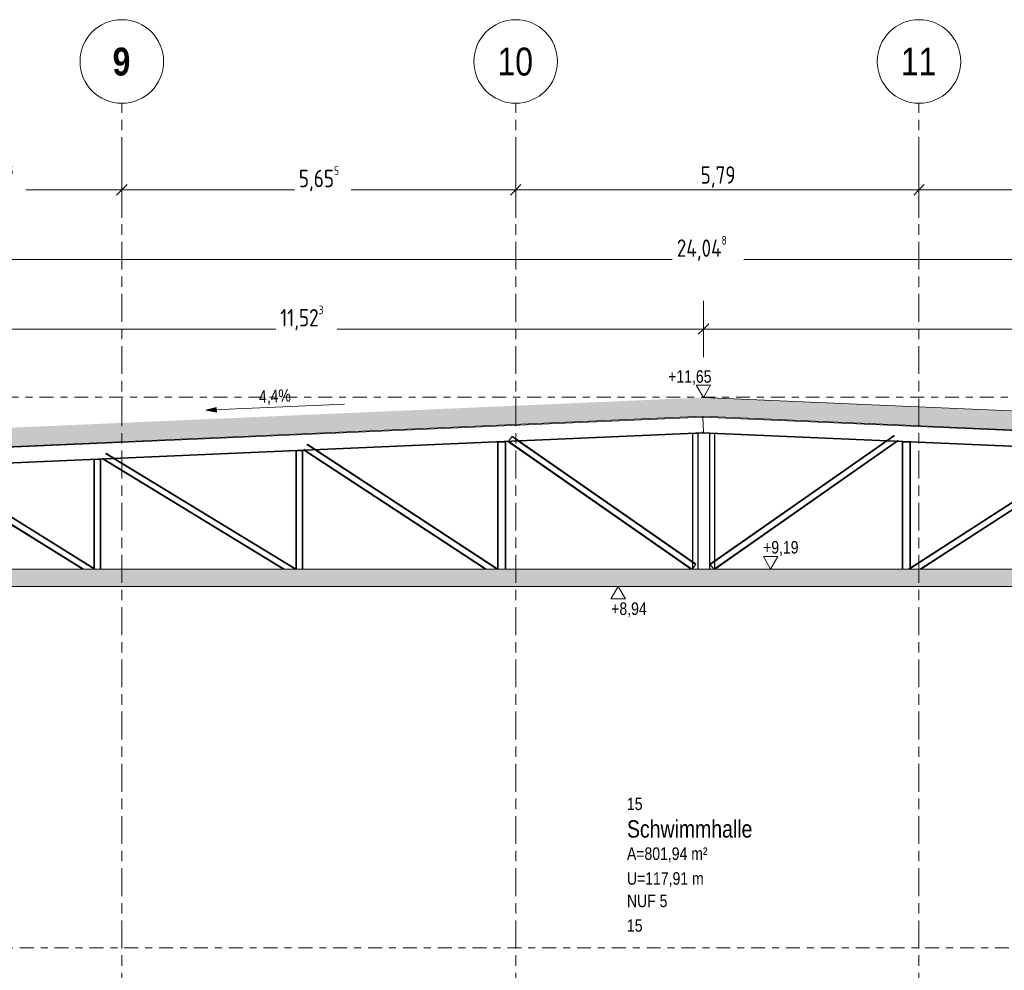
# Model space of a CAD drawing. Header units: metres. Extents: x -34 to 182, y -15 to 869.
# Tile 39 of 46: x 73 to 87, y 1 to 14. Entities that reach past the tile are written whole.
import ezdxf

# ---------------------------------------------------------------- set-up
doc = ezdxf.new("R2010")
doc.units = ezdxf.units.M
doc.linetypes.add('_Ebene_', pattern=[0.4, 0.2, -0.1, 0, -0.1])
doc.linetypes.add('_Rasterlinie_', pattern=[0.75, 0.4, -0.1, 0.15, -0.1])
for name, color, linetype, lineweight in [('A_Bem', 7, 'Continuous', 5), ('A_Bem-100', 7, 'Continuous', 5), ('A_Dach', 15, 'Continuous', 5), ('A_Ebenen', 130, 'Continuous', 5), ('A_Geschossdecken', 7, 'Continuous', 5), ('A_Geschossdecken_Schraffur', 7, 'Continuous', 5), ('A_Hoehenkoten', 124, 'Continuous', 5), ('A_Raster', 128, 'Continuous', 5), ('A_Raum-Txt', 16, 'Continuous', 5), ('A_Tragw', 142, 'Continuous', 5), ('A_Tragwerksstützen', 7, 'Continuous', 5), ('Neigungskoten', 130, 'Continuous', 5)]:
    doc.layers.add(name, color=color, linetype=linetype, lineweight=lineweight)
doc.styles.add('Arial', font='arial.ttf', dxfattribs={"width": 0.8, "height": 0.18})
doc.styles.add('Arial Narrow_B', font='txt', dxfattribs={"height": 0.4})
doc.styles.add('Arial_B', font='txt', dxfattribs={"width": 0.8, "height": 0.25})
doc.styles.add('ISOCPEUR_1', font='isocpeur.ttf', dxfattribs={"width": 0.8, "height": 0.25})
doc.dimstyles.new('BLB-Standard_2_5_Aussen_maskiert', dxfattribs={"dimscale": 0.3048, "dimtxt": 0.248995, "dimasz": 0.492126, "dimexe": 1.32874, "dimexo": 0.0625, "dimgap": 0.032808, "dimtad": 1, "dimrnd": 0.001, "dimzin": 0, "dimdsep": 46, "dimtxsty": 'ISOCPEUR_1', "dimblk1": 'OBLIQUE', "dimblk2": 'OBLIQUE', "dimsah": 1, "dimcen": 0.09, "dimdle": 0.164042, "dimazin": 0, "dimtfac": 1, "dimtdec": 4, "dimtix": 1, "dimtmove": 0, "dimatfit": 3, "dimfxl": 1.32874, "dimfxlon": 1, "dimtvp": 1, "dimtfill": 1, "dimtolj": 1, "dimtzin": 0, "dimarcsym": 2})

# ---------------------------------------------------------------- blocks, each defined once
blk = doc.blocks.new('M_W Shapes - IPE Träger 240 x 240-8069303-B2')
at = {"layer": 'A_Tragw', "color": 250, "lineweight": 9}
for p, q in [((11.199, 8.578), (22.721, 8.075)), ((11.189, 8.348), (11.189, 8.358)), ((11.189, 8.358), (22.717, 7.855)), ((11.189, 8.348), (22.716, 7.845)), ((22.721, 7.965), (22.717, 7.863)), ((22.717, 7.855), (22.716, 7.845)), ((22.716, 7.845), (22.717, 7.855))]:
    blk.add_line(p, q, dxfattribs=at)
for centre in [(11.19, 8.366), (22.717, 7.863)]:
    blk.add_ellipse(centre, major_axis=(0.00033, 0.00764), ratio=0.000398, start_param=3.142247, end_param=4.712389, dxfattribs=at)
blk = doc.blocks.new('M_W Shapes - IPE Träger 240 x 240-8069305-B2')
at = {"layer": 'A_Tragw', "color": 250, "lineweight": 9}
for p, q in [((-0.316, 8.075), (11.2, 8.578)), ((11.199, 8.588), (11.2, 8.578)), ((11.2, 8.57), (11.209, 8.366)), ((-0.316, 7.855), (11.209, 8.358)), ((-0.316, 7.845), (11.21, 8.348)), ((11.209, 8.358), (11.209, 8.358)), ((11.209, 8.358), (11.21, 8.348))]:
    blk.add_line(p, q, dxfattribs=at)
for centre, start_param, end_param in [((11.2, 8.57), 4.712412, 5.49781), ((11.209, 8.366), 3.141616, 4.712412)]:
    blk.add_ellipse(centre, major_axis=(-0.00033, 0.00764), ratio=0.000398, start_param=start_param, end_param=end_param, dxfattribs=at)
blk = doc.blocks.new('M_W Shapes - IPE Träger 100 x 100-8069340-B2')
at = {"layer": 'A_Tragw', "color": 250, "lineweight": 9}
for p, q in [((-0.057, 7.954), (-0.056, 7.956)), ((-0.056, 7.956), (-0.05, 7.965)), ((0.08, 7.872), (-0.056, 7.956)), ((0.098, 7.873), (-0.05, 7.965)), ((-0.103, 7.88), (-0.098, 7.888)), ((-0.08, 7.865), (-0.103, 7.88)), ((-0.098, 7.888), (-0.097, 7.89)), ((-0.098, 7.888), (-0.062, 7.866)), ((2.291, 6.395), (-0.065, 7.856)), ((-0.047, 7.857), (2.31, 6.395)), ((2.461, 6.395), (0.095, 7.863)), ((2.48, 6.395), (0.113, 7.864))]:
    blk.add_line(p, q, dxfattribs=at)
blk = doc.blocks.new('M_W Shapes - IPE Träger 100 x 100-8069333-B2')
at = {"layer": 'A_Tragw', "color": 250, "lineweight": 9}
for p, q in [((2.625, 8.051), (2.63, 8.06)), ((2.747, 7.989), (2.63, 8.06)), ((2.582, 7.982), (2.583, 7.983)), ((2.583, 7.983), (2.583, 7.983)), ((2.583, 7.983), (2.585, 7.982)), ((5.171, 6.395), (2.583, 7.972)), ((2.601, 7.972), (5.19, 6.395)), ((2.729, 7.988), (2.625, 8.051)), ((5.344, 6.395), (2.744, 7.979)), ((5.356, 6.399), (2.762, 7.979))]:
    blk.add_line(p, q, dxfattribs=at)
for centre, start_param, end_param in [((2.587, 7.99), 3.141799, 3.927197), ((2.621, 8.045), 5.497994, 6.283185)]:
    blk.add_ellipse(centre, major_axis=(0.00398, 0.00653), ratio=0.000339, start_param=start_param, end_param=end_param, dxfattribs=at)
blk = doc.blocks.new('M_W Shapes - IPE Träger 100 x 100-8069334-B2')
at = {"layer": 'A_Tragw', "color": 250, "lineweight": 9}
for p, q in [((5.471, 8.108), (5.473, 8.111)), ((5.473, 8.111), (5.473, 8.111)), ((5.473, 8.111), (5.478, 8.108)), ((8.075, 6.395), (5.475, 8.098)), ((5.493, 8.099), (8.094, 6.395)), ((5.517, 8.178), (5.522, 8.187)), ((5.615, 8.114), (5.517, 8.178)), ((5.632, 8.115), (5.522, 8.187)), ((8.24, 6.395), (5.629, 8.105)), ((8.258, 6.395), (5.647, 8.105))]:
    blk.add_line(p, q, dxfattribs=at)
for centre, start_param, end_param in [((5.477, 8.118), 3.14181, 4.712607), ((5.513, 8.172), 4.712607, 6.283185)]:
    blk.add_ellipse(centre, major_axis=(0.00419, 0.0064), ratio=0.000332, start_param=start_param, end_param=end_param, dxfattribs=at)
blk = doc.blocks.new('M_W Shapes - IPE Träger 100 x 100-8069295-B2')
at = {"layer": 'A_Tragw', "color": 250, "lineweight": 9}
for p, q in [((8.404, 8.223), (8.406, 8.226)), ((11.027, 6.395), (8.404, 8.223)), ((8.414, 8.237), (8.451, 8.29)), ((8.417, 8.226), (11.045, 6.395)), ((8.455, 8.297), (8.461, 8.305)), ((8.535, 8.241), (8.455, 8.297)), ((8.551, 8.242), (8.461, 8.305)), ((11.093, 6.459), (8.548, 8.232)), ((11.099, 6.467), (8.565, 8.233)), ((11.089, 6.452), (11.057, 6.406)), ((11.099, 6.467), (11.093, 6.459)), ((11.099, 6.467), (11.099, 6.467))]:
    blk.add_line(p, q, dxfattribs=at)
for centre, start_param, end_param in [((8.451, 8.29), 4.712616, 6.283185), ((11.052, 6.399), 3.948666, 4.189017), ((11.089, 6.452), 4.712616, 6.283185)]:
    blk.add_ellipse(centre, major_axis=(0.00437, 0.00628), ratio=0.000326, start_param=start_param, end_param=end_param, dxfattribs=at)
blk = doc.blocks.new('M_W Shapes - IPE Träger 100 x 100-8069346-B2')
at = {"layer": 'A_Tragw', "color": 250, "lineweight": 9}
for p, q in [((13.825, 8.233), (11.304, 6.467)), ((13.842, 8.232), (11.31, 6.459)), ((11.358, 6.395), (13.973, 8.227)), ((13.989, 8.226), (11.376, 6.395)), ((13.942, 8.315), (13.839, 8.243)), ((13.948, 8.307), (13.855, 8.242)), ((13.942, 8.315), (13.948, 8.307)), ((13.948, 8.307), (13.948, 8.307)), ((13.986, 8.236), (13.994, 8.241)), ((13.994, 8.241), (13.998, 8.236)), ((11.31, 6.459), (11.304, 6.467)), ((11.31, 6.459), (11.31, 6.459)), ((11.351, 6.399), (11.314, 6.452))]:
    blk.add_line(p, q, dxfattribs=at)
for centre, start_param, end_param in [((13.952, 8.3), 5.248111, 6.282957), ((13.989, 8.247), 3.141593, 4.175837), ((11.314, 6.452), 4.712161, 6.282957), ((11.351, 6.399), 3.926763, 4.712161)]:
    blk.add_ellipse(centre, major_axis=(-0.00439, 0.00627), ratio=0.000325, start_param=start_param, end_param=end_param, dxfattribs=at)
blk = doc.blocks.new('M_W Shapes - IPE Träger 100 x 100-8069347-B2')
at = {"layer": 'A_Tragw', "color": 250, "lineweight": 9}
for p, q in [((16.793, 8.103), (14.147, 6.395)), ((16.811, 8.103), (14.166, 6.395)), ((14.313, 6.395), (16.949, 8.097)), ((16.966, 8.096), (14.332, 6.395)), ((16.92, 8.185), (16.808, 8.113)), ((16.925, 8.176), (16.825, 8.112)), ((16.92, 8.185), (16.925, 8.176)), ((16.925, 8.176), (16.925, 8.176)), ((16.929, 8.17), (16.964, 8.116)), ((16.963, 8.106), (16.968, 8.109)), ((16.968, 8.109), (16.971, 8.106))]:
    blk.add_line(p, q, dxfattribs=at)
for centre, start_param, end_param in [((16.929, 8.17), 4.712174, 6.28297), ((16.964, 8.116), 3.141593, 4.712174)]:
    blk.add_ellipse(centre, major_axis=(-0.00415, 0.00643), ratio=0.000334, start_param=start_param, end_param=end_param, dxfattribs=at)
blk = doc.blocks.new('Höhenkoten - leer-6237472-B2')
at = {"layer": 'A_Hoehenkoten'}
for p, q in [((-23.599, -6.765), (-23.806, -6.765)), ((-23.702, -6.945), (-23.806, -6.765)), ((-23.702, -6.945), (-23.599, -6.765))]:
    blk.add_line(p, q, dxfattribs=at)
blk = doc.blocks.new('Raster - Raster-989695-B2')
at = {"layer": 'A_Raster', "lineweight": 9}
blk.add_circle((-28.608, 13.685), 0.6, dxfattribs=at)
blk = doc.blocks.new('DIMBLOCK135-B2')
at = {"layer": 'A_Bem-100'}
for p, q in [((71.248, 9.437), (71.248, 10.247)), ((82.772, 9.437), (82.772, 10.247)), ((71.248, 9.842), (82.772, 9.842)), ((71.248, 9.842), (71.248, 9.437)), ((82.772, 9.842), (82.772, 9.437))]:
    blk.add_line(p, q, dxfattribs=at)
at = {"layer": 'A_Bem-100', "lineweight": 9}
for p, q in [((71.248, 9.842), (71.323, 9.917)), ((82.772, 9.842), (82.847, 9.917)), ((71.248, 9.842), (71.173, 9.767)), ((82.772, 9.842), (82.697, 9.767))]:
    blk.add_line(p, q, dxfattribs=at)
at = {"layer": 'A_Bem-100', "color": 0, "insert": (76.696, 10.179), "char_height": 0.25, "width": 0.75291, "attachment_point": 1, "line_spacing_factor": 1.149209, "style": 'ISOCPEUR_1', "bg_fill": 3, "box_fill_scale": 1.25, "bg_fill_color": 256, "bg_fill_true_color": 13158600, "bg_fill_transparency": 0}
blk.add_mtext('11,52\\A2\\H0.5x;\\S3^  ;\\H2x;', dxfattribs=at)
blk = doc.blocks.new('_Oblique')
at = {"color": 0, "linetype": 'ByBlock', "lineweight": -2}
blk.add_line((-0.5, -0.5), (0.5, 0.5), dxfattribs=at)
blk = doc.blocks.new('DIMBLOCK136-B2')
at = {"layer": 'A_Bem-100'}
for p, q in [((82.772, 9.437), (82.772, 10.247)), ((94.286, 9.437), (94.286, 10.247)), ((82.772, 9.842), (94.286, 9.842)), ((82.772, 9.842), (82.772, 9.437)), ((94.286, 9.842), (94.286, 9.437))]:
    blk.add_line(p, q, dxfattribs=at)
at = {"layer": 'A_Bem-100', "lineweight": 9}
for p, q in [((82.772, 9.842), (82.847, 9.917)), ((94.286, 9.842), (94.361, 9.917)), ((82.772, 9.842), (82.697, 9.767)), ((94.286, 9.842), (94.211, 9.767))]:
    blk.add_line(p, q, dxfattribs=at)
at = {"layer": 'A_Bem-100', "color": 0, "insert": (88.228, 10.179), "char_height": 0.25, "width": 0.72303, "attachment_point": 1, "line_spacing_factor": 1.149209, "style": 'ISOCPEUR_1', "bg_fill": 3, "box_fill_scale": 1.25, "bg_fill_color": 256, "bg_fill_true_color": 13158600, "bg_fill_transparency": 0}
blk.add_mtext('11,51\\A2\\H0.5x;\\S4^  ;\\H2x;', dxfattribs=at)
blk = doc.blocks.new('DIMBLOCK138-B2')
at = {"layer": 'A_Bem-100'}
for p, q in [((70.738, 10.437), (70.738, 11.247)), ((94.786, 10.437), (94.786, 11.247)), ((70.688, 10.842), (94.836, 10.842)), ((70.738, 10.842), (70.738, 10.437)), ((94.786, 10.842), (94.786, 10.437))]:
    blk.add_line(p, q, dxfattribs=at)
at = {"layer": 'A_Bem-100', "lineweight": 9}
for p, q in [((70.738, 10.842), (70.813, 10.917)), ((94.786, 10.842), (94.861, 10.917)), ((70.738, 10.842), (70.663, 10.767)), ((94.786, 10.842), (94.711, 10.767))]:
    blk.add_line(p, q, dxfattribs=at)
at = {"layer": 'A_Bem-100', "color": 0, "insert": (82.389, 11.179), "char_height": 0.25, "width": 0.89632, "attachment_point": 1, "line_spacing_factor": 1.149209, "style": 'ISOCPEUR_1', "bg_fill": 3, "box_fill_scale": 1.25, "bg_fill_color": 256, "bg_fill_true_color": 13158600, "bg_fill_transparency": 0}
blk.add_mtext('24,04\\A2\\H0.5x;\\S8^  ;\\H2x;', dxfattribs=at)
blk = doc.blocks.new('DIMBLOCK178-B2')
at = {"layer": 'A_Bem-100'}
for p, q in [((70.746, 12.247), (70.746, 11.437)), ((70.746, 11.842), (70.746, 12.247)), ((74.421, 12.247), (74.421, 11.437)), ((74.421, 11.842), (74.421, 12.247)), ((70.746, 11.842), (74.421, 11.842))]:
    blk.add_line(p, q, dxfattribs=at)
at = {"layer": 'A_Bem-100', "lineweight": 9}
for p, q in [((70.746, 11.842), (70.821, 11.917)), ((74.421, 11.842), (74.496, 11.917)), ((70.746, 11.842), (70.671, 11.767)), ((74.421, 11.842), (74.346, 11.767))]:
    blk.add_line(p, q, dxfattribs=at)
at = {"layer": 'A_Bem-100', "color": 0, "insert": (72.298, 12.179), "char_height": 0.25, "width": 0.68419, "attachment_point": 1, "line_spacing_factor": 1.149209, "style": 'ISOCPEUR_1', "bg_fill": 3, "box_fill_scale": 1.25, "bg_fill_color": 256, "bg_fill_true_color": 13158600, "bg_fill_transparency": 0}
blk.add_mtext('3,67\\A2\\H0.5x;\\S5^  ;\\H2x;', dxfattribs=at)
blk = doc.blocks.new('DIMBLOCK179-B2')
at = {"layer": 'A_Bem-100'}
for p, q in [((74.421, 12.247), (74.421, 11.437)), ((74.421, 11.842), (74.421, 12.247)), ((80.076, 12.247), (80.076, 11.437)), ((80.076, 11.842), (80.076, 12.247)), ((74.421, 11.842), (80.076, 11.842))]:
    blk.add_line(p, q, dxfattribs=at)
at = {"layer": 'A_Bem-100', "lineweight": 9}
for p, q in [((74.421, 11.842), (74.496, 11.917)), ((80.076, 11.842), (80.151, 11.917)), ((74.421, 11.842), (74.346, 11.767)), ((80.076, 11.842), (80.001, 11.767))]:
    blk.add_line(p, q, dxfattribs=at)
at = {"layer": 'A_Bem-100', "color": 0, "insert": (76.963, 12.179), "char_height": 0.25, "width": 0.68419, "attachment_point": 1, "line_spacing_factor": 1.149209, "style": 'ISOCPEUR_1', "bg_fill": 3, "box_fill_scale": 1.25, "bg_fill_color": 256, "bg_fill_true_color": 13158600, "bg_fill_transparency": 0}
blk.add_mtext('5,65\\A2\\H0.5x;\\S5^  ;\\H2x;', dxfattribs=at)
blk = doc.blocks.new('DIMBLOCK180-B2')
at = {"layer": 'A_Bem-100'}
for p, q in [((80.076, 12.247), (80.076, 11.437)), ((80.076, 11.842), (80.076, 12.247)), ((85.866, 12.247), (85.866, 11.437)), ((85.866, 11.842), (85.866, 12.247)), ((80.076, 11.842), (85.866, 11.842))]:
    blk.add_line(p, q, dxfattribs=at)
at = {"layer": 'A_Bem-100', "lineweight": 9}
for p, q in [((80.076, 11.842), (80.151, 11.917)), ((85.866, 11.842), (85.941, 11.917)), ((80.076, 11.842), (80.001, 11.767)), ((85.866, 11.842), (85.791, 11.767))]:
    blk.add_line(p, q, dxfattribs=at)
at = {"layer": 'A_Bem-100', "color": 0, "insert": (82.731, 12.179), "char_height": 0.25, "width": 0.57664, "attachment_point": 1, "line_spacing_factor": 1.149209, "style": 'ISOCPEUR_1', "bg_fill": 3, "box_fill_scale": 1.25, "bg_fill_color": 256, "bg_fill_true_color": 13158600, "bg_fill_transparency": 0}
blk.add_mtext('5,79', dxfattribs=at)
blk = doc.blocks.new('DIMBLOCK181-B2')
at = {"layer": 'A_Bem-100'}
for p, q in [((85.866, 12.247), (85.866, 11.437)), ((85.866, 11.842), (85.866, 12.247)), ((91.656, 12.247), (91.656, 11.437)), ((91.656, 11.842), (91.656, 12.247)), ((85.866, 11.842), (91.656, 11.842))]:
    blk.add_line(p, q, dxfattribs=at)
at = {"layer": 'A_Bem-100', "lineweight": 9}
for p, q in [((85.866, 11.842), (85.941, 11.917)), ((91.656, 11.842), (91.731, 11.917)), ((85.866, 11.842), (85.791, 11.767)), ((91.656, 11.842), (91.581, 11.767))]:
    blk.add_line(p, q, dxfattribs=at)
at = {"layer": 'A_Bem-100', "color": 0, "insert": (88.521, 12.179), "char_height": 0.25, "width": 0.57664, "attachment_point": 1, "line_spacing_factor": 1.149209, "style": 'ISOCPEUR_1', "bg_fill": 3, "box_fill_scale": 1.25, "bg_fill_color": 256, "bg_fill_true_color": 13158600, "bg_fill_transparency": 0}
blk.add_mtext('5,79', dxfattribs=at)

msp = doc.modelspace()

# ---------------------------------------------------------------- hatches: boundary and pattern name
at = {"layer": 'A_Dach', "lineweight": 9}
msp.add_hatch(color=253, dxfattribs=at).paths.add_polyline_path([(71.2412, 8.0849), (82.7636, 8.588), (94.286, 8.0849), (94.286, 8.3552), (82.7636, 8.8582), (71.2412, 8.3552)], flags=0)
at = {"layer": 'A_Geschossdecken_Schraffur', "lineweight": 9}
msp.add_hatch(color=253, dxfattribs=at).paths.add_polyline_path([(71.2412, 6.1449), (94.286, 6.1449), (94.286, 6.3949), (71.2412, 6.3949)], flags=0)
at = {"layer": 'Neigungskoten'}
msp.add_hatch(color=256, dxfattribs=at).paths.add_polyline_path([(75.627, 8.6748), (75.7783, 8.6481), (75.7754, 8.7145)], flags=0)

# ---------------------------------------------------------------- linework, layer by layer
at = {"layer": 'A_Dach', "color": 250, "lineweight": 9}
for p, q in [((94.286, 8.3552), (82.7636, 8.8582)), ((71.2412, 8.0849), (82.7636, 8.588)), ((82.7636, 8.588), (94.286, 8.0849))]:
    msp.add_line(p, q, dxfattribs=at)
at = {"layer": 'A_Ebenen', "color": 170, "linetype": '_Ebene_', "lineweight": 9}
for p, q in [((38.7395, 8.865), (98.1569, 8.865)), ((38.7395, 6.3949), (98.1569, 6.3949)), ((38.7395, 6.1449), (98.1569, 6.1449)), ((98.1569, 0.9549), (38.7395, 0.9549))]:
    msp.add_line(p, q, dxfattribs=at)
at = {"layer": 'A_Geschossdecken', "color": 250, "lineweight": 9}
for p, q in [((94.286, 6.3949), (71.2412, 6.3949)), ((71.2395, 6.1449), (94.286, 6.1449))]:
    msp.add_line(p, q, dxfattribs=at)
at = {"layer": 'A_Raster', "linetype": '_Rasterlinie_', "lineweight": 9}
for p, q in [((80.076, -13.3036), (80.076, 13.0853)), ((85.866, -13.3036), (85.866, 13.0853))]:
    msp.add_line(p, q, dxfattribs=at)
at = {"layer": 'A_Tragwerksstützen', "color": 250, "lineweight": 9}
for p, q in [((82.6151, 8.3413), (82.6151, 6.5006)), ((82.6201, 8.3413), (82.6152, 8.3413)), ((82.6201, 8.3413), (82.6201, 6.4971)), ((82.6201, 8.3413), (82.6201, 8.3413)), ((82.6301, 8.3413), (82.6201, 8.3413)), ((82.6801, 8.3413), (82.6301, 8.3413)), ((82.6901, 8.3413), (82.6801, 8.3413)), ((82.6901, 8.3413), (82.6901, 6.3949)), ((82.6951, 8.3413), (82.6901, 8.3413)), ((82.6951, 8.3413), (82.6951, 6.3949)), ((82.6951, 8.3413), (82.6951, 8.3413)), ((82.8564, 8.3402), (82.8564, 6.3949)), ((82.8614, 8.3402), (82.8564, 8.3402)), ((82.8614, 8.3402), (82.8614, 6.3949)), ((82.8614, 8.3402), (82.8614, 8.3402)), ((82.8714, 8.3402), (82.8614, 8.3402)), ((82.9214, 8.3402), (82.8714, 8.3402)), ((82.9314, 8.3402), (82.9214, 8.3402)), ((82.9314, 8.3402), (82.9314, 6.5107)), ((82.9364, 8.3402), (82.9314, 8.3402)), ((82.9364, 8.3402), (82.9364, 6.5142)), ((82.9364, 8.3402), (82.9364, 8.3402)), ((79.8151, 8.219), (79.8151, 6.3996)), ((79.8251, 8.219), (79.8151, 8.219)), ((79.8251, 8.219), (79.8251, 6.3949)), ((79.8251, 8.219), (79.8251, 8.219)), ((79.8351, 8.219), (79.8251, 8.219)), ((79.9151, 8.219), (79.8351, 8.219)), ((79.9251, 8.219), (79.9151, 8.219)), ((79.9251, 8.219), (79.9251, 6.3949)), ((79.9351, 8.219), (79.9251, 8.219)), ((79.9351, 8.219), (79.9351, 6.3949)), ((79.9351, 8.219), (79.9351, 8.219)), ((85.6251, 8.2176), (85.6251, 6.3949)), ((85.6351, 8.2176), (85.6251, 8.2176)), ((85.6351, 8.2176), (85.6351, 6.3949)), ((85.6351, 8.2176), (85.6351, 8.2176)), ((85.6451, 8.2176), (85.6351, 8.2176)), ((85.7251, 8.2176), (85.6451, 8.2176)), ((85.7351, 8.2176), (85.7251, 8.2176)), ((85.7351, 8.2176), (85.7351, 6.4099)), ((85.7451, 8.2176), (85.7351, 8.2176)), ((85.7451, 8.2176), (85.7451, 6.4164)), ((85.7451, 8.2176), (85.7451, 8.2176)), ((76.9201, 8.0926), (76.9201, 6.3949)), ((76.9301, 8.0926), (76.9201, 8.0926)), ((76.9301, 8.0926), (76.9301, 6.3949)), ((76.9301, 8.0926), (76.9301, 8.0926)), ((76.9401, 8.0926), (76.9301, 8.0926)), ((77.0001, 8.0926), (76.9401, 8.0926)), ((77.0101, 8.0926), (77.0001, 8.0926)), ((77.0101, 8.0926), (77.0101, 6.3949)), ((77.0201, 8.0926), (77.0101, 8.0926)), ((77.0201, 8.0926), (77.0201, 6.3949)), ((77.0201, 8.0926), (77.0201, 8.0926)), ((74.0213, 7.9661), (74.0213, 6.4095)), ((74.0313, 7.9661), (74.0214, 7.9661)), ((74.0313, 7.9661), (74.0313, 6.4033)), ((74.0314, 7.9661), (74.0313, 7.9661)), ((74.0414, 7.9661), (74.0314, 7.9661)), ((74.1014, 7.9661), (74.0414, 7.9661)), ((74.1114, 7.9661), (74.1014, 7.9661)), ((74.1113, 7.9661), (74.1113, 6.3949)), ((74.1213, 7.9661), (74.1113, 7.9661)), ((74.1213, 7.9661), (74.1213, 6.3949)), ((74.1214, 7.9661), (74.1213, 7.9661)), ((74.0213, 6.3978), (74.0213, 6.3949)), ((82.6151, 6.4884), (82.6151, 6.3949)), ((82.6201, 6.4849), (82.6201, 6.3949)), ((82.9314, 6.4985), (82.9314, 6.4008)), ((82.9364, 6.502), (82.9364, 6.4043)), ((85.7351, 6.398), (85.7351, 6.3949)), ((85.7451, 6.4045), (85.7451, 6.3949))]:
    msp.add_line(p, q, dxfattribs=at)
at = {"layer": 'Neigungskoten'}
for p, q in [((77.6168, 8.7616), (75.627, 8.6748)), ((75.7754, 8.7145), (75.627, 8.6748)), ((75.627, 8.6748), (75.7783, 8.6481)), ((75.7783, 8.6481), (75.7754, 8.7145))]:
    msp.add_line(p, q, dxfattribs=at)

# ---------------------------------------------------------------- block references
at = {"layer": 'A_Hoehenkoten'}
for p in [(106.474, 15.803), (107.4383, 13.34)]:
    msp.add_blockref('Höhenkoten - leer-6237472-B2', p, dxfattribs=at)
at = {"layer": 'A_Hoehenkoten', "extrusion": (0, 0, -1), "rotation": 180}
msp.add_blockref('Höhenkoten - leer-6237472-B2', (-105.249, -0.8002), dxfattribs=at)
at = {"layer": 'A_Raster', "lineweight": 9}
for p in [(103.0291, 0), (108.6841, 0), (114.4741, 0)]:
    msp.add_blockref('Raster - Raster-989695-B2', p, dxfattribs=at)
at = {"layer": 'A_Tragw', "color": 250, "lineweight": 9}
for name in ['M_W Shapes - IPE Träger 240 x 240-8069305-B2', 'M_W Shapes - IPE Träger 240 x 240-8069303-B2', 'M_W Shapes - IPE Träger 100 x 100-8069295-B2', 'M_W Shapes - IPE Träger 100 x 100-8069346-B2', 'M_W Shapes - IPE Träger 100 x 100-8069333-B2', 'M_W Shapes - IPE Träger 100 x 100-8069334-B2', 'M_W Shapes - IPE Träger 100 x 100-8069347-B2', 'M_W Shapes - IPE Träger 100 x 100-8069340-B2']:
    msp.add_blockref(name, (71.5645, 0), dxfattribs=at)

# ---------------------------------------------------------------- texts
at = {"layer": 'A_Hoehenkoten', "char_height": 0.18, "attachment_point": 1, "line_spacing_factor": 0.941778, "style": 'Arial'}
for s, insert, width in [('+11,65', (82.2658, 9.25), 0.733812), ('+9,19', (83.6275, 6.7968), 0.601593), ('+8,94', (81.4474, 5.9151), 0.601593)]:
    msp.add_mtext(s, dxfattribs=dict(at, insert=insert, width=width))
at = {"layer": 'A_Raster', "char_height": 0.4, "attachment_point": 1, "style": 'Arial Narrow_B'}
for s, insert, width in [('\\fArial Narrow|b1|i0|c0|p34|;9', (74.289, 13.8836), 0.312658), ('10', (79.8145, 13.8836), 0.625316), ('11', (85.6045, 13.8836), 0.625316)]:
    msp.add_mtext(s, dxfattribs=dict(at, insert=insert, width=width))
at = {"layer": 'A_Raum-Txt', "attachment_point": 1}
for s, insert, char_height, width, style in [('15', (81.6733, 3.1122), 0.18, 0.269367, 'Arial'), ('Schwimmhalle', (81.6733, 2.7868), 0.25, 2.360168, 'Arial_B'), ('A=801,94 m²', (81.6733, 2.3969), 0.18, 1.378902, 'Arial'), ('U=117,91 m', (81.6733, 2.0403), 0.18, 1.314767, 'Arial'), ('NUF 5', (81.6733, 1.7177), 0.18, 0.692658, 'Arial'), ('15', (81.6733, 1.365), 0.18, 0.269367, 'Arial')]:
    msp.add_mtext(s, dxfattribs=dict(at, insert=insert, char_height=char_height, width=width, style=style))
at = {"layer": 'Neigungskoten', "color": 7, "insert": (76.3852, 8.9603), "char_height": 0.18, "width": 0.542095, "attachment_point": 1, "rotation": 2.5, "line_spacing_factor": 0.941778, "style": 'Arial'}
msp.add_mtext('4,4%', dxfattribs=at)

# ---------------------------------------------------------------- dimensions: what is measured, and where the dimension line sits
at = {"layer": 'A_Bem'}
dim = msp.add_linear_dim(base=(74.421, 11.8425), p1=(70.746, 12.2475), p2=(74.421, 12.2475), text='\\A1;3,67\\Q;{\\A1;{\\H0.5x;\\S5^ ;}}', dimstyle='BLB-Standard_2_5_Aussen_maskiert', override={"dimpost": '<>', "dimfxl": 3.674946}, dxfattribs=at)
dim.commit()
dim.dimension.update_dxf_attribs({"geometry": 'DIMBLOCK178-B2', "text_midpoint": (72.5835, 12.0025)})

# ---------------------------------------------------------------- next in the draw order: dimensions: what is measured, and where the dimension line sits
for base, p1, p2, text, override, picture, middle in [((80.076, 11.8425), (74.421, 12.2475), (80.076, 12.2475), '\\A1;5,65\\Q;{\\A1;{\\H0.5x;\\S5^ ;}}', {"dimpost": '<>', "dimfxl": 5.655}, 'DIMBLOCK179-B2', (77.2485, 12.0025)), ((94.786, 10.8425), (70.7384, 10.4375), (94.786, 10.4375), '\\A1;24,04\\Q;{\\A1;{\\H0.5x;\\S8^ ;}}', {"dimpost": '<>', "dimfxl": 24.047539}, 'DIMBLOCK138-B2', (82.7622, 11.0025)), ((82.7716, 9.8425), (71.2484, 9.4375), (82.7716, 9.4375), '\\A1;11,52\\Q;{\\A1;{\\H0.5x;\\S3^ ;}}', {"dimpost": '<>', "dimfxl": 11.523145}, 'DIMBLOCK135-B2', (77.01, 10.0025))]:
    dim = msp.add_linear_dim(base=base, p1=p1, p2=p2, text=text, dimstyle='BLB-Standard_2_5_Aussen_maskiert', override=override, dxfattribs=at)
    dim.commit()
    dim.dimension.update_dxf_attribs({"geometry": picture, "text_midpoint": middle})

# ---------------------------------------------------------------- next in the draw order: linework, layer by layer
at = {"layer": 'A_Raster', "linetype": '_Rasterlinie_', "lineweight": 9}
msp.add_line((74.421, -13.3036), (74.421, 13.0853), dxfattribs=at)

# ---------------------------------------------------------------- next in the draw order: dimensions: what is measured, and where the dimension line sits
at = {"layer": 'A_Bem'}
dim = msp.add_linear_dim(base=(85.866, 11.8425), p1=(80.076, 12.2475), p2=(85.866, 12.2475), dimstyle='BLB-Standard_2_5_Aussen_maskiert', override={"dimpost": '<>', "dimfxl": 5.79}, dxfattribs=at)
dim.commit()
dim.dimension.update_dxf_attribs({"geometry": 'DIMBLOCK180-B2', "text_midpoint": (82.971, 11.9775)})
dim = msp.add_linear_dim(base=(94.286, 9.8425), p1=(82.7716, 9.4375), p2=(94.286, 9.4375), text='\\A1;11,51\\Q;{\\A1;{\\H0.5x;\\S4^ ;}}', dimstyle='BLB-Standard_2_5_Aussen_maskiert', override={"dimpost": '<>', "dimfxl": 11.514393}, dxfattribs=at)
dim.commit()
dim.dimension.update_dxf_attribs({"geometry": 'DIMBLOCK136-B2', "text_midpoint": (88.5288, 10.0025)})

# ---------------------------------------------------------------- next in the draw order: dimensions: what is measured, and where the dimension line sits
dim = msp.add_linear_dim(base=(91.656, 11.8425), p1=(85.866, 12.2475), p2=(91.656, 12.2475), dimstyle='BLB-Standard_2_5_Aussen_maskiert', override={"dimpost": '<>', "dimfxl": 5.79}, dxfattribs=at)
dim.commit()
dim.dimension.update_dxf_attribs({"geometry": 'DIMBLOCK181-B2', "text_midpoint": (88.761, 11.9775)})

doc.saveas('drawing.dxf')
